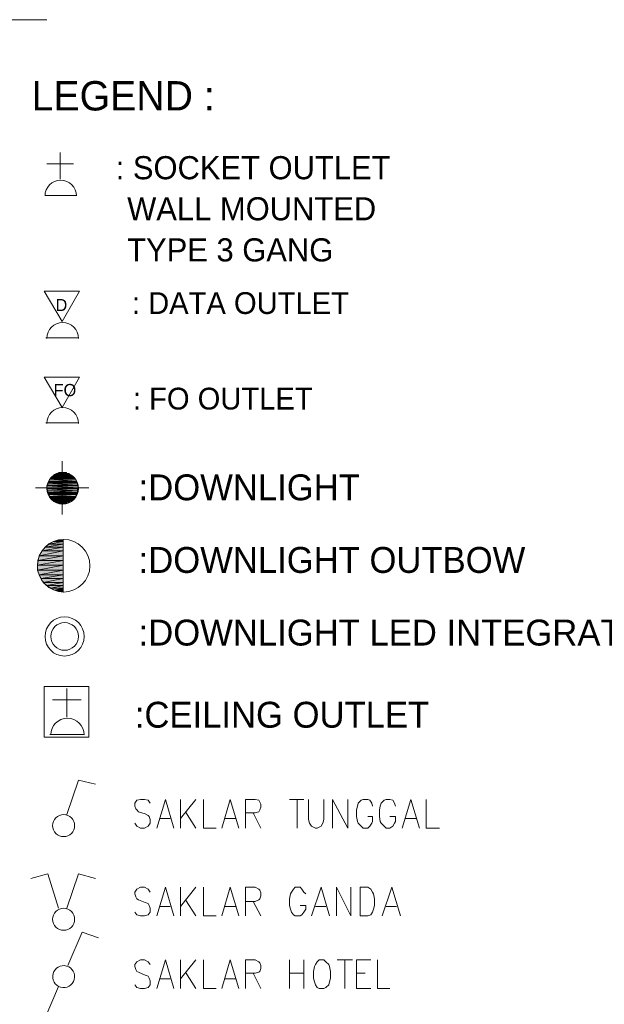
# Model space of a CAD drawing. Header units: millimetres. Extents: x 17 to 403, y 12 to 285.
# Tile 67 of 145: x 178 to 204, y 194 to 238. Entities that reach past the tile are written whole.
import ezdxf

# ---------------------------------------------------------------- set-up
doc = ezdxf.new("R2010")
doc.units = ezdxf.units.MM
for name, color, linetype in [('FILL_000000', 7, 'Continuous'), ('LINE_000000', 7, 'Continuous'), ('TEXT', 7, 'Continuous')]:
    doc.layers.add(name, color=color, linetype=linetype)
doc.layers.add('FILL_FFFFFF', color=7, linetype='Continuous', true_color=0xffffff)
doc.layers.add('LINE_FFFFFF', color=7, linetype='Continuous', true_color=0xffffff)

msp = doc.modelspace()

# ---------------------------------------------------------------- hatches: boundary and pattern name
at = {"layer": 'FILL_000000'}
h = msp.add_hatch(color=7, dxfattribs=at)
h.dxf.hatch_style = 1
h.paths.add_polyline_path([(180.382, 214.672), (180.171, 214.63), (180.382, 214.63), (180.382, 214.672)])
h = msp.add_hatch(color=7, dxfattribs=at)
h.dxf.hatch_style = 1
h.paths.add_polyline_path([(179.578, 214.334), (180.382, 214.334), (179.451, 214.164), (179.578, 214.334)])
h = msp.add_hatch(color=7, dxfattribs=at)
h.dxf.hatch_style = 1
h.paths.add_polyline_path([(180.382, 214.334), (179.451, 214.164), (180.382, 214.164), (180.382, 214.334)])
h = msp.add_hatch(color=7, dxfattribs=at)
h.dxf.hatch_style = 1
h.paths.add_polyline_path([(179.747, 214.461), (180.382, 214.461), (179.578, 214.334), (179.747, 214.461)])
h = msp.add_hatch(color=7, dxfattribs=at)
h.dxf.hatch_style = 1
h.paths.add_polyline_path([(180.382, 214.461), (179.578, 214.334), (180.382, 214.334), (180.382, 214.461)])
h = msp.add_hatch(color=7, dxfattribs=at)
h.dxf.hatch_style = 1
h.paths.add_polyline_path([(179.959, 214.588), (180.382, 214.588), (179.747, 214.461), (179.959, 214.588)])
h = msp.add_hatch(color=7, dxfattribs=at)
h.dxf.hatch_style = 1
h.paths.add_polyline_path([(180.382, 214.588), (179.747, 214.461), (180.382, 214.461), (180.382, 214.588)])
h = msp.add_hatch(color=7, dxfattribs=at)
h.dxf.hatch_style = 1
h.paths.add_polyline_path([(180.171, 214.63), (180.382, 214.63), (179.959, 214.588), (180.171, 214.63)])
h = msp.add_hatch(color=7, dxfattribs=at)
h.dxf.hatch_style = 1
h.paths.add_polyline_path([(180.382, 214.63), (179.959, 214.588), (180.382, 214.588), (180.382, 214.63)])
h = msp.add_hatch(color=7, dxfattribs=at)
h.dxf.hatch_style = 1
h.paths.add_polyline_path([(179.324, 213.953), (180.382, 213.953), (179.282, 213.741), (179.324, 213.953)])
h = msp.add_hatch(color=7, dxfattribs=at)
h.dxf.hatch_style = 1
h.paths.add_polyline_path([(180.382, 213.953), (179.282, 213.741), (180.382, 213.741), (180.382, 213.953)])
h = msp.add_hatch(color=7, dxfattribs=at)
h.dxf.hatch_style = 1
h.paths.add_polyline_path([(179.451, 214.164), (180.382, 214.164), (179.324, 213.953), (179.451, 214.164)])
h = msp.add_hatch(color=7, dxfattribs=at)
h.dxf.hatch_style = 1
h.paths.add_polyline_path([(180.382, 214.164), (179.324, 213.953), (180.382, 213.953), (180.382, 214.164)])
h = msp.add_hatch(color=7, dxfattribs=at)
h.dxf.hatch_style = 1
h.paths.add_polyline_path([(179.282, 213.741), (180.382, 213.741), (179.239, 213.529), (179.282, 213.741)])
h = msp.add_hatch(color=7, dxfattribs=at)
h.dxf.hatch_style = 1
h.paths.add_polyline_path([(180.382, 213.741), (179.239, 213.529), (180.382, 213.529), (180.382, 213.741)])
h = msp.add_hatch(color=7, dxfattribs=at)
h.dxf.hatch_style = 1
h.paths.add_polyline_path([(179.239, 213.529), (180.382, 213.529), (179.239, 213.318), (179.239, 213.529)])
h = msp.add_hatch(color=7, dxfattribs=at)
h.dxf.hatch_style = 1
h.paths.add_polyline_path([(180.382, 213.529), (179.239, 213.318), (180.382, 213.318), (180.382, 213.529)])
h = msp.add_hatch(color=7, dxfattribs=at)
h.dxf.hatch_style = 1
h.paths.add_polyline_path([(179.239, 213.318), (180.382, 213.318), (179.324, 213.106), (179.239, 213.318)])
h = msp.add_hatch(color=7, dxfattribs=at)
h.dxf.hatch_style = 1
h.paths.add_polyline_path([(180.382, 213.318), (179.324, 213.106), (180.382, 213.106), (180.382, 213.318)])
h = msp.add_hatch(color=7, dxfattribs=at)
h.dxf.hatch_style = 1
h.paths.add_polyline_path([(179.324, 213.106), (180.382, 213.106), (179.409, 212.937), (179.324, 213.106)])
h = msp.add_hatch(color=7, dxfattribs=at)
h.dxf.hatch_style = 1
h.paths.add_polyline_path([(180.382, 213.106), (179.409, 212.937), (180.382, 212.937), (180.382, 213.106)])
h = msp.add_hatch(color=7, dxfattribs=at)
h.dxf.hatch_style = 1
h.paths.add_polyline_path([(179.409, 212.937), (180.382, 212.937), (179.493, 212.767), (179.409, 212.937)])
h = msp.add_hatch(color=7, dxfattribs=at)
h.dxf.hatch_style = 1
h.paths.add_polyline_path([(180.382, 212.937), (179.493, 212.767), (180.382, 212.767), (180.382, 212.937)])
h = msp.add_hatch(color=7, dxfattribs=at)
h.dxf.hatch_style = 1
h.paths.add_polyline_path([(179.493, 212.767), (180.382, 212.767), (179.663, 212.64), (179.493, 212.767)])
h = msp.add_hatch(color=7, dxfattribs=at)
h.dxf.hatch_style = 1
h.paths.add_polyline_path([(180.382, 212.767), (179.663, 212.64), (180.382, 212.64), (180.382, 212.767)])
h = msp.add_hatch(color=7, dxfattribs=at)
h.dxf.hatch_style = 1
h.paths.add_polyline_path([(179.663, 212.64), (180.382, 212.64), (179.832, 212.513), (179.663, 212.64)])
h = msp.add_hatch(color=7, dxfattribs=at)
h.dxf.hatch_style = 1
h.paths.add_polyline_path([(180.382, 212.64), (179.832, 212.513), (180.382, 212.513), (180.382, 212.64)])
h = msp.add_hatch(color=7, dxfattribs=at)
h.dxf.hatch_style = 1
h.paths.add_polyline_path([(179.832, 212.513), (180.382, 212.513), (180.001, 212.429), (179.832, 212.513)])
h = msp.add_hatch(color=7, dxfattribs=at)
h.dxf.hatch_style = 1
h.paths.add_polyline_path([(180.382, 212.513), (180.001, 212.429), (180.382, 212.429), (180.382, 212.513)])
h = msp.add_hatch(color=7, dxfattribs=at)
h.dxf.hatch_style = 1
h.paths.add_polyline_path([(180.382, 212.429), (180.001, 212.429), (180.213, 212.386), (180.382, 212.429)])
h = msp.add_hatch(color=7, dxfattribs=at)
h.dxf.hatch_style = 1
h.paths.add_polyline_path([(180.382, 212.429), (180.382, 212.386), (180.213, 212.386), (180.382, 212.429)])
h = msp.add_hatch(color=7, dxfattribs=at)
h.dxf.hatch_style = 1
h.paths.add_polyline_path([(180.382, 212.386), (180.213, 212.386), (180.382, 212.344), (180.382, 212.386)])
at = {"layer": 'FILL_FFFFFF'}
h = msp.add_hatch(color=7, dxfattribs=at)
h.dxf.hatch_style = 1
h.paths.add_polyline_path([(179.79, 217.339), (180.975, 217.255), (179.747, 217.255), (179.79, 217.339)])
h = msp.add_hatch(color=7, dxfattribs=at)
h.dxf.hatch_style = 1
h.paths.add_polyline_path([(180.975, 217.255), (179.747, 217.255), (180.975, 217.212), (180.975, 217.255)])
h = msp.add_hatch(color=7, dxfattribs=at)
h.dxf.hatch_style = 1
h.paths.add_polyline_path([(179.747, 217.255), (180.975, 217.212), (179.747, 217.212), (179.747, 217.255)])
h = msp.add_hatch(color=7, dxfattribs=at)
h.dxf.hatch_style = 1
h.paths.add_polyline_path([(179.832, 217.382), (180.933, 217.339), (179.79, 217.339), (179.832, 217.382)])
h = msp.add_hatch(color=7, dxfattribs=at)
h.dxf.hatch_style = 1
h.paths.add_polyline_path([(180.933, 217.339), (179.79, 217.339), (180.975, 217.255), (180.933, 217.339)])
h = msp.add_hatch(color=7, dxfattribs=at)
h.dxf.hatch_style = 1
h.paths.add_polyline_path([(179.874, 217.424), (180.89, 217.382), (179.832, 217.382), (179.874, 217.424)])
h = msp.add_hatch(color=7, dxfattribs=at)
h.dxf.hatch_style = 1
h.paths.add_polyline_path([(180.89, 217.382), (179.832, 217.382), (180.933, 217.339), (180.89, 217.382)])
h = msp.add_hatch(color=7, dxfattribs=at)
h.dxf.hatch_style = 1
h.paths.add_polyline_path([(179.917, 217.466), (180.848, 217.424), (179.874, 217.424), (179.917, 217.466)])
h = msp.add_hatch(color=7, dxfattribs=at)
h.dxf.hatch_style = 1
h.paths.add_polyline_path([(180.848, 217.424), (179.874, 217.424), (180.89, 217.382), (180.848, 217.424)])
h = msp.add_hatch(color=7, dxfattribs=at)
h.dxf.hatch_style = 1
h.paths.add_polyline_path([(179.959, 217.509), (180.806, 217.466), (179.917, 217.466), (179.959, 217.509)])
h = msp.add_hatch(color=7, dxfattribs=at)
h.dxf.hatch_style = 1
h.paths.add_polyline_path([(180.806, 217.466), (179.917, 217.466), (180.848, 217.424), (180.806, 217.466)])
h = msp.add_hatch(color=7, dxfattribs=at)
h.dxf.hatch_style = 1
h.paths.add_polyline_path([(180.001, 217.551), (180.763, 217.509), (179.959, 217.509), (180.001, 217.551)])
h = msp.add_hatch(color=7, dxfattribs=at)
h.dxf.hatch_style = 1
h.paths.add_polyline_path([(180.763, 217.509), (179.959, 217.509), (180.806, 217.466), (180.763, 217.509)])
h = msp.add_hatch(color=7, dxfattribs=at)
h.dxf.hatch_style = 1
h.paths.add_polyline_path([(180.086, 217.593), (180.679, 217.551), (180.001, 217.551), (180.086, 217.593)])
h = msp.add_hatch(color=7, dxfattribs=at)
h.dxf.hatch_style = 1
h.paths.add_polyline_path([(180.679, 217.551), (180.001, 217.551), (180.763, 217.509), (180.679, 217.551)])
h = msp.add_hatch(color=7, dxfattribs=at)
h.dxf.hatch_style = 1
h.paths.add_polyline_path([(180.128, 217.593), (180.636, 217.593), (180.086, 217.593), (180.128, 217.593)])
h = msp.add_hatch(color=7, dxfattribs=at)
h.dxf.hatch_style = 1
h.paths.add_polyline_path([(180.636, 217.593), (180.086, 217.593), (180.679, 217.551), (180.636, 217.593)])
h = msp.add_hatch(color=7, dxfattribs=at)
h.dxf.hatch_style = 1
h.paths.add_polyline_path([(180.213, 217.636), (180.552, 217.593), (180.128, 217.593), (180.213, 217.636)])
h = msp.add_hatch(color=7, dxfattribs=at)
h.dxf.hatch_style = 1
h.paths.add_polyline_path([(180.552, 217.593), (180.128, 217.593), (180.636, 217.593), (180.552, 217.593)])
h = msp.add_hatch(color=7, dxfattribs=at)
h.dxf.hatch_style = 1
h.paths.add_polyline_path([(180.255, 217.636), (180.509, 217.636), (180.213, 217.636), (180.255, 217.636)])
h = msp.add_hatch(color=7, dxfattribs=at)
h.dxf.hatch_style = 1
h.paths.add_polyline_path([(180.509, 217.636), (180.213, 217.636), (180.552, 217.593), (180.509, 217.636)])
h = msp.add_hatch(color=7, dxfattribs=at)
h.dxf.hatch_style = 1
h.paths.add_polyline_path([(180.382, 217.636), (180.425, 217.636), (180.255, 217.636), (180.382, 217.636)])
h = msp.add_hatch(color=7, dxfattribs=at)
h.dxf.hatch_style = 1
h.paths.add_polyline_path([(180.425, 217.636), (180.255, 217.636), (180.509, 217.636), (180.425, 217.636)])
h = msp.add_hatch(color=7, dxfattribs=at)
h.dxf.hatch_style = 1
h.paths.add_polyline_path([(179.705, 217.085), (181.017, 217.043), (179.663, 217.043), (179.705, 217.085)])
h = msp.add_hatch(color=7, dxfattribs=at)
h.dxf.hatch_style = 1
h.paths.add_polyline_path([(181.017, 217.043), (179.663, 217.043), (181.06, 216.958), (181.017, 217.043)])
h = msp.add_hatch(color=7, dxfattribs=at)
h.dxf.hatch_style = 1
h.paths.add_polyline_path([(179.663, 217.043), (181.06, 216.958), (179.663, 216.958), (179.663, 217.043)])
h = msp.add_hatch(color=7, dxfattribs=at)
h.dxf.hatch_style = 1
h.paths.add_polyline_path([(181.06, 216.958), (179.663, 216.958), (181.017, 216.916), (181.06, 216.958)])
h = msp.add_hatch(color=7, dxfattribs=at)
h.dxf.hatch_style = 1
h.paths.add_polyline_path([(179.663, 216.958), (181.017, 216.916), (179.663, 216.916), (179.663, 216.958)])
h = msp.add_hatch(color=7, dxfattribs=at)
h.dxf.hatch_style = 1
h.paths.add_polyline_path([(181.017, 216.916), (179.663, 216.916), (181.017, 216.831), (181.017, 216.916)])
h = msp.add_hatch(color=7, dxfattribs=at)
h.dxf.hatch_style = 1
h.paths.add_polyline_path([(179.663, 216.916), (181.017, 216.831), (179.705, 216.831), (179.663, 216.916)])
h = msp.add_hatch(color=7, dxfattribs=at)
h.dxf.hatch_style = 1
h.paths.add_polyline_path([(179.747, 217.212), (181.017, 217.17), (179.705, 217.17), (179.747, 217.212)])
h = msp.add_hatch(color=7, dxfattribs=at)
h.dxf.hatch_style = 1
h.paths.add_polyline_path([(181.017, 217.17), (179.705, 217.17), (181.017, 217.085), (181.017, 217.17)])
h = msp.add_hatch(color=7, dxfattribs=at)
h.dxf.hatch_style = 1
h.paths.add_polyline_path([(179.705, 217.17), (181.017, 217.085), (179.705, 217.085), (179.705, 217.17)])
h = msp.add_hatch(color=7, dxfattribs=at)
h.dxf.hatch_style = 1
h.paths.add_polyline_path([(181.017, 217.085), (179.705, 217.085), (181.017, 217.043), (181.017, 217.085)])
h = msp.add_hatch(color=7, dxfattribs=at)
h.dxf.hatch_style = 1
h.paths.add_polyline_path([(181.017, 216.831), (179.705, 216.831), (181.017, 216.747), (181.017, 216.831)])
h = msp.add_hatch(color=7, dxfattribs=at)
h.dxf.hatch_style = 1
h.paths.add_polyline_path([(179.705, 216.831), (181.017, 216.747), (179.705, 216.747), (179.705, 216.831)])
h = msp.add_hatch(color=7, dxfattribs=at)
h.dxf.hatch_style = 1
h.paths.add_polyline_path([(180.975, 217.212), (179.747, 217.212), (181.017, 217.17), (180.975, 217.212)])
h = msp.add_hatch(color=7, dxfattribs=at)
h.dxf.hatch_style = 1
h.paths.add_polyline_path([(181.017, 216.747), (179.705, 216.747), (180.975, 216.704), (181.017, 216.747)])
h = msp.add_hatch(color=7, dxfattribs=at)
h.dxf.hatch_style = 1
h.paths.add_polyline_path([(179.705, 216.747), (180.975, 216.704), (179.747, 216.704), (179.705, 216.747)])
h = msp.add_hatch(color=7, dxfattribs=at)
h.dxf.hatch_style = 1
h.paths.add_polyline_path([(180.975, 216.704), (179.747, 216.704), (180.975, 216.662), (180.975, 216.704)])
h = msp.add_hatch(color=7, dxfattribs=at)
h.dxf.hatch_style = 1
h.paths.add_polyline_path([(179.747, 216.704), (180.975, 216.662), (179.747, 216.662), (179.747, 216.704)])
h = msp.add_hatch(color=7, dxfattribs=at)
h.dxf.hatch_style = 1
h.paths.add_polyline_path([(180.975, 216.662), (179.747, 216.662), (180.933, 216.577), (180.975, 216.662)])
h = msp.add_hatch(color=7, dxfattribs=at)
h.dxf.hatch_style = 1
h.paths.add_polyline_path([(179.747, 216.662), (180.933, 216.577), (179.79, 216.577), (179.747, 216.662)])
h = msp.add_hatch(color=7, dxfattribs=at)
h.dxf.hatch_style = 1
h.paths.add_polyline_path([(180.933, 216.577), (179.79, 216.577), (180.89, 216.535), (180.933, 216.577)])
h = msp.add_hatch(color=7, dxfattribs=at)
h.dxf.hatch_style = 1
h.paths.add_polyline_path([(179.79, 216.577), (180.89, 216.535), (179.832, 216.535), (179.79, 216.577)])
h = msp.add_hatch(color=7, dxfattribs=at)
h.dxf.hatch_style = 1
h.paths.add_polyline_path([(180.89, 216.535), (179.832, 216.535), (180.848, 216.493), (180.89, 216.535)])
h = msp.add_hatch(color=7, dxfattribs=at)
h.dxf.hatch_style = 1
h.paths.add_polyline_path([(179.832, 216.535), (180.848, 216.493), (179.874, 216.493), (179.832, 216.535)])
h = msp.add_hatch(color=7, dxfattribs=at)
h.dxf.hatch_style = 1
h.paths.add_polyline_path([(180.848, 216.493), (179.874, 216.493), (180.806, 216.45), (180.848, 216.493)])
h = msp.add_hatch(color=7, dxfattribs=at)
h.dxf.hatch_style = 1
h.paths.add_polyline_path([(179.874, 216.493), (180.806, 216.45), (179.917, 216.45), (179.874, 216.493)])
h = msp.add_hatch(color=7, dxfattribs=at)
h.dxf.hatch_style = 1
h.paths.add_polyline_path([(180.806, 216.45), (179.917, 216.45), (180.763, 216.408), (180.806, 216.45)])
h = msp.add_hatch(color=7, dxfattribs=at)
h.dxf.hatch_style = 1
h.paths.add_polyline_path([(179.917, 216.45), (180.763, 216.408), (179.959, 216.408), (179.917, 216.45)])
h = msp.add_hatch(color=7, dxfattribs=at)
h.dxf.hatch_style = 1
h.paths.add_polyline_path([(180.763, 216.408), (179.959, 216.408), (180.679, 216.366), (180.763, 216.408)])
h = msp.add_hatch(color=7, dxfattribs=at)
h.dxf.hatch_style = 1
h.paths.add_polyline_path([(179.959, 216.408), (180.679, 216.366), (180.001, 216.366), (179.959, 216.408)])
h = msp.add_hatch(color=7, dxfattribs=at)
h.dxf.hatch_style = 1
h.paths.add_polyline_path([(180.679, 216.366), (180.001, 216.366), (180.636, 216.323), (180.679, 216.366)])
h = msp.add_hatch(color=7, dxfattribs=at)
h.dxf.hatch_style = 1
h.paths.add_polyline_path([(180.001, 216.366), (180.636, 216.323), (180.086, 216.323), (180.001, 216.366)])
h = msp.add_hatch(color=7, dxfattribs=at)
h.dxf.hatch_style = 1
h.paths.add_polyline_path([(180.636, 216.323), (180.086, 216.323), (180.552, 216.323), (180.636, 216.323)])
h = msp.add_hatch(color=7, dxfattribs=at)
h.dxf.hatch_style = 1
h.paths.add_polyline_path([(180.086, 216.323), (180.552, 216.323), (180.128, 216.323), (180.086, 216.323)])
h = msp.add_hatch(color=7, dxfattribs=at)
h.dxf.hatch_style = 1
h.paths.add_polyline_path([(180.552, 216.323), (180.128, 216.323), (180.509, 216.281), (180.552, 216.323)])
h = msp.add_hatch(color=7, dxfattribs=at)
h.dxf.hatch_style = 1
h.paths.add_polyline_path([(180.128, 216.323), (180.509, 216.281), (180.213, 216.281), (180.128, 216.323)])
h = msp.add_hatch(color=7, dxfattribs=at)
h.dxf.hatch_style = 1
h.paths.add_polyline_path([(180.213, 216.281), (180.255, 216.281), (180.425, 216.281), (180.213, 216.281)])
h = msp.add_hatch(color=7, dxfattribs=at)
h.dxf.hatch_style = 1
h.paths.add_polyline_path([(180.213, 216.281), (180.509, 216.281), (180.425, 216.281), (180.213, 216.281)])
h = msp.add_hatch(color=7, dxfattribs=at)
h.dxf.hatch_style = 1
h.paths.add_polyline_path([(180.255, 216.281), (180.425, 216.281), (180.382, 216.281), (180.255, 216.281)])

# ---------------------------------------------------------------- linework, layer by layer
at = {"layer": 'LINE_000000', "lineweight": 0}
for p, q in [((179.663, 237.702), (170.73, 237.702)), ((180.255, 230.632), (180.255, 231.817)), ((180.848, 231.309), (179.663, 231.309)), ((180.975, 229.912), (179.578, 229.912)), ((179.578, 229.912), (180.975, 229.912)), ((179.62, 223.605), (181.06, 223.605)), ((179.62, 219.837), (181.06, 219.837)), ((180.34, 218.144), (180.34, 215.773)), ((179.155, 216.958), (181.525, 216.958)), ((179.197, 216.958), (181.525, 216.958)), ((180.382, 214.672), (180.382, 212.344)), ((180.552, 206.798), (180.552, 208.068)), ((181.187, 207.56), (179.917, 207.56)), ((181.314, 206.036), (179.79, 206.036)), ((185.589, 201.888), (185.589, 203.158)), ((186.267, 203.158), (185.589, 202.311)), ((190.415, 203.158), (191.05, 203.158)), ((190.754, 203.158), (190.754, 201.888)), ((185.801, 202.607), (186.267, 201.888)), ((188.807, 202.565), (189.145, 201.888)), ((184.658, 202.311), (185.124, 202.311)), ((187.537, 202.311), (188.045, 202.311)), ((195.538, 202.311), (196.046, 202.311)), ((185.589, 197.993), (185.589, 199.263)), ((186.267, 199.263), (185.589, 198.416)), ((185.801, 198.713), (186.267, 197.993)), ((188.807, 198.628), (189.145, 197.993)), ((184.658, 198.416), (185.124, 198.416)), ((187.537, 198.416), (188.045, 198.416)), ((191.558, 198.416), (192.024, 198.416)), ((194.691, 198.416), (195.157, 198.416)), ((185.589, 194.776), (185.589, 196.046)), ((186.267, 196.046), (185.589, 195.199)), ((190.415, 194.776), (190.415, 196.046)), ((191.05, 196.046), (191.05, 194.776)), ((192.532, 196.046), (193.209, 196.046)), ((192.871, 196.046), (192.871, 194.776)), ((185.801, 195.495), (186.267, 194.776)), ((188.807, 195.453), (189.145, 194.776)), ((190.415, 195.453), (191.05, 195.453)), ((193.379, 195.453), (193.76, 195.453)), ((184.658, 195.199), (185.124, 195.199)), ((187.537, 195.199), (188.045, 195.199)), ((193.379, 194.776), (194.014, 194.776))]:
    msp.add_line(p, q, dxfattribs=at)
for points in [[(180.975, 229.891), (180.961, 230.032), (180.92, 230.163), (180.856, 230.282), (180.77, 230.385), (180.667, 230.47), (180.548, 230.535), (180.417, 230.575), (180.277, 230.59), (180.136, 230.575), (180.005, 230.535), (179.886, 230.47), (179.783, 230.385), (179.697, 230.282), (179.633, 230.163), (179.592, 230.032), (179.578, 229.891)], [(181.06, 223.583), (181.045, 223.724), (181.005, 223.855), (180.94, 223.974), (180.855, 224.077), (180.752, 224.163), (180.633, 224.227), (180.502, 224.268), (180.361, 224.282), (180.22, 224.268), (180.089, 224.227), (179.971, 224.163), (179.867, 224.077), (179.782, 223.974), (179.718, 223.855), (179.677, 223.724), (179.663, 223.583)], [(181.06, 219.816), (181.045, 219.957), (181.005, 220.088), (180.94, 220.206), (180.855, 220.31), (180.752, 220.395), (180.633, 220.459), (180.502, 220.5), (180.361, 220.514), (180.22, 220.5), (180.089, 220.459), (179.971, 220.395), (179.867, 220.31), (179.782, 220.206), (179.718, 220.088), (179.677, 219.957), (179.663, 219.816)], [(181.314, 206.015), (181.299, 206.164), (181.255, 206.304), (181.187, 206.429), (181.097, 206.539), (180.987, 206.629), (180.861, 206.698), (180.722, 206.741), (180.573, 206.756), (180.424, 206.741), (180.284, 206.698), (180.159, 206.629), (180.049, 206.539), (179.959, 206.429), (179.89, 206.304), (179.847, 206.164), (179.832, 206.015)], [(180.552, 202.48), (181.06, 204.004), (181.822, 203.835)], [(184.235, 202.988), (184.15, 203.115), (183.981, 203.158), (183.811, 203.158), (183.642, 203.115), (183.557, 202.988), (183.557, 202.861), (183.6, 202.734), (183.642, 202.692), (183.727, 202.607), (184.023, 202.523), (184.15, 202.438), (184.192, 202.396), (184.235, 202.269), (184.235, 202.099), (184.15, 201.972), (183.981, 201.888), (183.811, 201.888), (183.642, 201.972), (183.557, 202.099)], [(184.531, 201.888), (184.912, 203.158), (185.293, 201.888)], [(186.605, 203.158), (186.605, 201.888), (187.156, 201.888)], [(187.41, 201.888), (187.791, 203.158), (188.172, 201.888)], [(188.468, 201.888), (188.468, 203.158), (188.891, 203.158), (189.061, 203.115), (189.103, 203.031), (189.145, 202.946), (189.145, 202.819), (189.103, 202.692), (189.061, 202.607), (188.891, 202.565), (188.468, 202.565)], [(191.262, 203.158), (191.262, 202.269), (191.304, 202.099), (191.389, 201.972), (191.558, 201.888), (191.643, 201.888), (191.812, 201.972), (191.897, 202.099), (191.939, 202.269), (191.939, 203.158)], [(192.32, 201.888), (192.32, 203.158), (192.998, 201.888), (192.998, 203.158)], [(194.098, 202.861), (194.056, 202.988), (193.971, 203.115), (193.887, 203.158), (193.675, 203.158), (193.59, 203.115), (193.463, 202.988), (193.421, 202.861), (193.379, 202.692), (193.379, 202.396), (193.421, 202.184), (193.463, 202.099), (193.59, 201.972), (193.675, 201.888), (193.887, 201.888), (193.971, 201.972), (194.056, 202.099), (194.098, 202.184), (194.098, 202.396), (193.887, 202.396)], [(195.114, 202.861), (195.072, 202.988), (194.987, 203.115), (194.86, 203.158), (194.691, 203.158), (194.606, 203.115), (194.479, 202.988), (194.437, 202.861), (194.395, 202.692), (194.395, 202.396), (194.437, 202.184), (194.479, 202.099), (194.606, 201.972), (194.691, 201.888), (194.86, 201.888), (194.987, 201.972), (195.072, 202.099), (195.114, 202.184), (195.114, 202.396), (194.86, 202.396)], [(195.411, 201.888), (195.792, 203.158), (196.173, 201.888)], [(196.469, 203.158), (196.469, 201.888), (197.062, 201.888)], [(180.171, 198.332), (179.705, 199.856), (178.943, 199.644)], [(180.552, 198.332), (181.06, 199.856), (181.822, 199.644)], [(184.235, 199.051), (184.15, 199.178), (183.981, 199.263), (183.811, 199.263), (183.642, 199.178), (183.557, 199.051), (183.557, 198.967), (183.6, 198.84), (183.642, 198.755), (183.727, 198.713), (184.023, 198.586), (184.15, 198.543), (184.192, 198.459), (184.235, 198.332), (184.235, 198.162), (184.15, 198.035), (183.981, 197.993), (183.811, 197.993), (183.642, 198.035), (183.557, 198.162)], [(184.531, 197.993), (184.912, 199.263), (185.293, 197.993)], [(186.605, 199.263), (186.605, 197.993), (187.156, 197.993)], [(187.41, 197.993), (187.791, 199.263), (188.172, 197.993)], [(188.468, 197.993), (188.468, 199.263), (188.891, 199.263), (189.061, 199.178), (189.103, 199.136), (189.145, 199.009), (189.145, 198.882), (189.103, 198.755), (189.061, 198.713), (188.891, 198.628), (188.468, 198.628)], [(191.135, 198.967), (191.05, 199.051), (190.966, 199.178), (190.881, 199.263), (190.669, 199.263), (190.585, 199.178), (190.5, 199.051), (190.458, 198.967), (190.415, 198.755), (190.415, 198.459), (190.458, 198.289), (190.5, 198.162), (190.585, 198.035), (190.669, 197.993), (190.881, 197.993), (190.966, 198.035), (191.05, 198.162), (191.135, 198.289), (191.135, 198.459), (190.881, 198.459)], [(191.389, 197.993), (191.812, 199.263), (192.193, 197.993)], [(192.49, 197.993), (192.49, 199.263), (193.125, 197.993), (193.125, 199.263)], [(194.522, 197.993), (194.945, 199.263), (195.326, 197.993)], [(180.594, 195.792), (181.229, 197.273), (181.949, 197.019)], [(184.235, 195.834), (184.15, 195.961), (183.981, 196.046), (183.811, 196.046), (183.642, 195.961), (183.557, 195.834), (183.557, 195.749), (183.6, 195.622), (183.642, 195.538), (183.727, 195.495), (184.023, 195.368), (184.15, 195.326), (184.192, 195.241), (184.235, 195.114), (184.235, 194.945), (184.15, 194.818), (183.981, 194.776), (183.811, 194.776), (183.642, 194.818), (183.557, 194.945)], [(184.531, 194.776), (184.912, 196.046), (185.293, 194.776)], [(186.605, 196.046), (186.605, 194.776), (187.156, 194.776)], [(187.41, 194.776), (187.791, 196.046), (188.172, 194.776)], [(188.468, 194.776), (188.468, 196.046), (188.891, 196.046), (189.061, 195.961), (189.103, 195.919), (189.145, 195.792), (189.145, 195.665), (189.103, 195.538), (189.061, 195.495), (188.891, 195.453), (188.468, 195.453)], [(193.379, 194.776), (193.379, 196.046), (194.014, 196.046)], [(194.31, 196.046), (194.31, 194.776), (194.86, 194.776)], [(180.171, 194.86), (179.536, 193.379), (178.774, 193.633)]]:
    msp.add_lwpolyline(points, dxfattribs=at)
for points in [[(179.536, 225.679), (181.102, 225.679), (180.34, 224.324), (179.536, 225.679)], [(179.536, 221.869), (181.102, 221.869), (180.34, 220.514), (179.536, 221.869)], [(181.06, 216.937), (181.045, 217.078), (181.005, 217.209), (180.94, 217.328), (180.855, 217.431), (180.752, 217.516), (180.633, 217.581), (180.502, 217.621), (180.361, 217.636), (180.22, 217.621), (180.089, 217.581), (179.971, 217.516), (179.867, 217.431), (179.782, 217.328), (179.718, 217.209), (179.677, 217.078), (179.663, 216.937), (179.677, 216.796), (179.718, 216.665), (179.782, 216.547), (179.867, 216.443), (179.971, 216.358), (180.089, 216.294), (180.22, 216.253), (180.361, 216.239), (180.502, 216.253), (180.633, 216.294), (180.752, 216.358), (180.855, 216.443), (180.94, 216.547), (181.005, 216.665), (181.045, 216.796), (181.06, 216.937)], [(179.239, 213.508), (179.263, 213.274), (179.331, 213.055), (179.438, 212.857), (179.58, 212.685), (179.753, 212.543), (179.95, 212.435), (180.169, 212.368), (180.404, 212.344), (180.638, 212.368), (180.857, 212.435), (181.054, 212.543), (181.227, 212.685), (181.369, 212.857), (181.476, 213.055), (181.544, 213.274), (181.568, 213.508), (181.544, 213.743), (181.476, 213.961), (181.369, 214.159), (181.227, 214.331), (181.054, 214.474), (180.857, 214.581), (180.638, 214.649), (180.404, 214.672), (180.169, 214.649), (179.95, 214.581), (179.753, 214.474), (179.58, 214.331), (179.438, 214.159), (179.331, 213.961), (179.263, 213.743), (179.239, 213.508)], [(180.382, 214.672), (180.171, 214.63), (180.382, 214.63), (180.382, 214.672)], [(179.578, 214.334), (180.382, 214.334), (179.451, 214.164), (179.578, 214.334)], [(180.382, 214.334), (179.451, 214.164), (180.382, 214.164), (180.382, 214.334)], [(179.747, 214.461), (180.382, 214.461), (179.578, 214.334), (179.747, 214.461)], [(180.382, 214.461), (179.578, 214.334), (180.382, 214.334), (180.382, 214.461)], [(179.959, 214.588), (180.382, 214.588), (179.747, 214.461), (179.959, 214.588)], [(180.382, 214.588), (179.747, 214.461), (180.382, 214.461), (180.382, 214.588)], [(180.171, 214.63), (180.382, 214.63), (179.959, 214.588), (180.171, 214.63)], [(180.382, 214.63), (179.959, 214.588), (180.382, 214.588), (180.382, 214.63)], [(179.324, 213.953), (180.382, 213.953), (179.282, 213.741), (179.324, 213.953)], [(180.382, 213.953), (179.282, 213.741), (180.382, 213.741), (180.382, 213.953)], [(179.451, 214.164), (180.382, 214.164), (179.324, 213.953), (179.451, 214.164)], [(180.382, 214.164), (179.324, 213.953), (180.382, 213.953), (180.382, 214.164)], [(179.282, 213.741), (180.382, 213.741), (179.239, 213.529), (179.282, 213.741)], [(180.382, 213.741), (179.239, 213.529), (180.382, 213.529), (180.382, 213.741)], [(179.239, 213.529), (180.382, 213.529), (179.239, 213.318), (179.239, 213.529)], [(180.382, 213.529), (179.239, 213.318), (180.382, 213.318), (180.382, 213.529)], [(179.239, 213.318), (180.382, 213.318), (179.324, 213.106), (179.239, 213.318)], [(180.382, 213.318), (179.324, 213.106), (180.382, 213.106), (180.382, 213.318)], [(179.324, 213.106), (180.382, 213.106), (179.409, 212.937), (179.324, 213.106)], [(180.382, 213.106), (179.409, 212.937), (180.382, 212.937), (180.382, 213.106)], [(179.409, 212.937), (180.382, 212.937), (179.493, 212.767), (179.409, 212.937)], [(180.382, 212.937), (179.493, 212.767), (180.382, 212.767), (180.382, 212.937)], [(179.493, 212.767), (180.382, 212.767), (179.663, 212.64), (179.493, 212.767)], [(180.382, 212.767), (179.663, 212.64), (180.382, 212.64), (180.382, 212.767)], [(179.663, 212.64), (180.382, 212.64), (179.832, 212.513), (179.663, 212.64)], [(180.382, 212.64), (179.832, 212.513), (180.382, 212.513), (180.382, 212.64)], [(179.832, 212.513), (180.382, 212.513), (180.001, 212.429), (179.832, 212.513)], [(180.382, 212.513), (180.001, 212.429), (180.382, 212.429), (180.382, 212.513)], [(180.382, 212.429), (180.001, 212.429), (180.213, 212.386), (180.382, 212.429)], [(180.382, 212.429), (180.382, 212.386), (180.213, 212.386), (180.382, 212.429)], [(180.382, 212.386), (180.213, 212.386), (180.382, 212.344), (180.382, 212.386)], [(181.314, 210.376), (181.296, 210.55), (181.245, 210.713), (181.165, 210.861), (181.059, 210.989), (180.931, 211.095), (180.784, 211.175), (180.621, 211.226), (180.446, 211.243), (180.271, 211.226), (180.108, 211.175), (179.961, 211.095), (179.832, 210.989), (179.726, 210.861), (179.646, 210.713), (179.596, 210.55), (179.578, 210.376), (179.596, 210.201), (179.646, 210.038), (179.726, 209.89), (179.832, 209.762), (179.961, 209.656), (180.108, 209.576), (180.271, 209.525), (180.446, 209.508), (180.621, 209.525), (180.784, 209.576), (180.931, 209.656), (181.059, 209.762), (181.165, 209.89), (181.245, 210.038), (181.296, 210.201), (181.314, 210.376)], [(181.06, 210.376), (181.047, 210.499), (181.011, 210.614), (180.955, 210.719), (180.88, 210.81), (180.789, 210.885), (180.685, 210.941), (180.57, 210.977), (180.446, 210.989), (180.322, 210.977), (180.207, 210.941), (180.103, 210.885), (180.012, 210.81), (179.937, 210.719), (179.88, 210.614), (179.844, 210.499), (179.832, 210.376), (179.844, 210.252), (179.88, 210.137), (179.937, 210.032), (180.012, 209.941), (180.103, 209.867), (180.207, 209.81), (180.322, 209.774), (180.446, 209.762), (180.57, 209.774), (180.685, 209.81), (180.789, 209.867), (180.88, 209.941), (180.955, 210.032), (181.011, 210.137), (181.047, 210.252), (181.06, 210.376)], [(179.536, 205.909), (179.536, 208.153), (181.525, 208.153), (181.525, 205.909), (179.536, 205.909)], [(180.89, 201.994), (180.88, 202.092), (180.852, 202.183), (180.807, 202.266), (180.748, 202.338), (180.676, 202.397), (180.593, 202.442), (180.502, 202.47), (180.404, 202.48), (180.305, 202.47), (180.214, 202.442), (180.131, 202.397), (180.059, 202.338), (180, 202.266), (179.955, 202.183), (179.927, 202.092), (179.917, 201.994), (179.927, 201.895), (179.955, 201.804), (180, 201.721), (180.059, 201.649), (180.131, 201.59), (180.214, 201.545), (180.305, 201.517), (180.404, 201.507), (180.502, 201.517), (180.593, 201.545), (180.676, 201.59), (180.748, 201.649), (180.807, 201.721), (180.852, 201.804), (180.88, 201.895), (180.89, 201.994)], [(193.548, 197.993), (193.548, 199.263), (193.887, 199.263), (194.014, 199.178), (194.098, 199.051), (194.141, 198.967), (194.183, 198.755), (194.183, 198.459), (194.141, 198.289), (194.098, 198.162), (194.014, 198.035), (193.887, 197.993), (193.548, 197.993)], [(179.917, 197.845), (179.927, 197.747), (179.955, 197.655), (180, 197.573), (180.059, 197.501), (180.131, 197.441), (180.214, 197.396), (180.305, 197.368), (180.404, 197.358), (180.502, 197.368), (180.593, 197.396), (180.676, 197.441), (180.748, 197.501), (180.807, 197.573), (180.852, 197.655), (180.88, 197.747), (180.89, 197.845), (180.88, 197.943), (180.852, 198.034), (180.807, 198.117), (180.748, 198.189), (180.676, 198.249), (180.593, 198.293), (180.502, 198.322), (180.404, 198.332), (180.305, 198.322), (180.214, 198.293), (180.131, 198.249), (180.059, 198.189), (180, 198.117), (179.955, 198.034), (179.927, 197.943), (179.917, 197.845)], [(180.89, 197.845), (180.88, 197.943), (180.852, 198.034), (180.807, 198.117), (180.748, 198.189), (180.676, 198.249), (180.593, 198.293), (180.502, 198.322), (180.404, 198.332), (180.305, 198.322), (180.214, 198.293), (180.131, 198.249), (180.059, 198.189), (180, 198.117), (179.955, 198.034), (179.927, 197.943), (179.917, 197.845), (179.927, 197.747), (179.955, 197.655), (180, 197.573), (180.059, 197.501), (180.131, 197.441), (180.214, 197.396), (180.305, 197.368), (180.404, 197.358), (180.502, 197.368), (180.593, 197.396), (180.676, 197.441), (180.748, 197.501), (180.807, 197.573), (180.852, 197.655), (180.88, 197.747), (180.89, 197.845)], [(191.728, 196.046), (191.643, 195.961), (191.558, 195.834), (191.516, 195.749), (191.474, 195.538), (191.474, 195.241), (191.516, 195.072), (191.558, 194.945), (191.643, 194.818), (191.728, 194.776), (191.939, 194.776), (192.024, 194.818), (192.151, 194.945), (192.193, 195.072), (192.236, 195.241), (192.236, 195.538), (192.193, 195.749), (192.151, 195.834), (192.024, 195.961), (191.939, 196.046), (191.728, 196.046)], [(179.918, 195.342), (179.92, 195.243), (179.942, 195.15), (179.98, 195.064), (180.034, 194.988), (180.101, 194.923), (180.18, 194.872), (180.269, 194.837), (180.366, 194.819), (180.465, 194.822), (180.558, 194.843), (180.644, 194.882), (180.72, 194.935), (180.785, 195.003), (180.836, 195.082), (180.872, 195.171), (180.889, 195.268), (180.887, 195.366), (180.865, 195.459), (180.827, 195.545), (180.773, 195.622), (180.706, 195.687), (180.627, 195.738), (180.538, 195.773), (180.441, 195.79), (180.342, 195.788), (180.249, 195.767), (180.163, 195.728), (180.087, 195.674), (180.022, 195.607), (179.971, 195.528), (179.935, 195.439), (179.918, 195.342)], [(180.889, 195.268), (180.887, 195.366), (180.865, 195.459), (180.827, 195.545), (180.773, 195.622), (180.706, 195.687), (180.627, 195.738), (180.538, 195.773), (180.441, 195.79), (180.342, 195.788), (180.249, 195.767), (180.163, 195.728), (180.087, 195.674), (180.022, 195.607), (179.971, 195.528), (179.935, 195.439), (179.918, 195.342), (179.92, 195.243), (179.942, 195.15), (179.98, 195.064), (180.034, 194.988), (180.101, 194.923), (180.18, 194.872), (180.269, 194.837), (180.366, 194.819), (180.465, 194.822), (180.558, 194.843), (180.644, 194.882), (180.72, 194.935), (180.785, 195.003), (180.836, 195.082), (180.872, 195.171), (180.889, 195.268)]]:
    msp.add_lwpolyline(points, close=True, dxfattribs=at)
at = {"layer": 'LINE_FFFFFF', "lineweight": 0}
for points in [[(179.79, 217.339), (180.975, 217.255), (179.747, 217.255), (179.79, 217.339)], [(180.975, 217.255), (179.747, 217.255), (180.975, 217.212), (180.975, 217.255)], [(179.747, 217.255), (180.975, 217.212), (179.747, 217.212), (179.747, 217.255)], [(179.832, 217.382), (180.933, 217.339), (179.79, 217.339), (179.832, 217.382)], [(180.933, 217.339), (179.79, 217.339), (180.975, 217.255), (180.933, 217.339)], [(179.874, 217.424), (180.89, 217.382), (179.832, 217.382), (179.874, 217.424)], [(180.89, 217.382), (179.832, 217.382), (180.933, 217.339), (180.89, 217.382)], [(179.917, 217.466), (180.848, 217.424), (179.874, 217.424), (179.917, 217.466)], [(180.848, 217.424), (179.874, 217.424), (180.89, 217.382), (180.848, 217.424)], [(179.959, 217.509), (180.806, 217.466), (179.917, 217.466), (179.959, 217.509)], [(180.806, 217.466), (179.917, 217.466), (180.848, 217.424), (180.806, 217.466)], [(180.001, 217.551), (180.763, 217.509), (179.959, 217.509), (180.001, 217.551)], [(180.763, 217.509), (179.959, 217.509), (180.806, 217.466), (180.763, 217.509)], [(180.086, 217.593), (180.679, 217.551), (180.001, 217.551), (180.086, 217.593)], [(180.679, 217.551), (180.001, 217.551), (180.763, 217.509), (180.679, 217.551)], [(180.128, 217.593), (180.636, 217.593), (180.086, 217.593), (180.128, 217.593)], [(180.636, 217.593), (180.086, 217.593), (180.679, 217.551), (180.636, 217.593)], [(180.213, 217.636), (180.552, 217.593), (180.128, 217.593), (180.213, 217.636)], [(180.552, 217.593), (180.128, 217.593), (180.636, 217.593), (180.552, 217.593)], [(180.255, 217.636), (180.509, 217.636), (180.213, 217.636), (180.255, 217.636)], [(180.509, 217.636), (180.213, 217.636), (180.552, 217.593), (180.509, 217.636)], [(180.382, 217.636), (180.425, 217.636), (180.255, 217.636), (180.382, 217.636)], [(180.425, 217.636), (180.255, 217.636), (180.509, 217.636), (180.425, 217.636)], [(179.705, 217.085), (181.017, 217.043), (179.663, 217.043), (179.705, 217.085)], [(181.017, 217.043), (179.663, 217.043), (181.06, 216.958), (181.017, 217.043)], [(179.663, 217.043), (181.06, 216.958), (179.663, 216.958), (179.663, 217.043)], [(181.06, 216.958), (179.663, 216.958), (181.017, 216.916), (181.06, 216.958)], [(179.663, 216.958), (181.017, 216.916), (179.663, 216.916), (179.663, 216.958)], [(181.017, 216.916), (179.663, 216.916), (181.017, 216.831), (181.017, 216.916)], [(179.663, 216.916), (181.017, 216.831), (179.705, 216.831), (179.663, 216.916)], [(179.747, 217.212), (181.017, 217.17), (179.705, 217.17), (179.747, 217.212)], [(181.017, 217.17), (179.705, 217.17), (181.017, 217.085), (181.017, 217.17)], [(179.705, 217.17), (181.017, 217.085), (179.705, 217.085), (179.705, 217.17)], [(181.017, 217.085), (179.705, 217.085), (181.017, 217.043), (181.017, 217.085)], [(181.017, 216.831), (179.705, 216.831), (181.017, 216.747), (181.017, 216.831)], [(179.705, 216.831), (181.017, 216.747), (179.705, 216.747), (179.705, 216.831)], [(180.975, 217.212), (179.747, 217.212), (181.017, 217.17), (180.975, 217.212)], [(181.017, 216.747), (179.705, 216.747), (180.975, 216.704), (181.017, 216.747)], [(179.705, 216.747), (180.975, 216.704), (179.747, 216.704), (179.705, 216.747)], [(180.975, 216.704), (179.747, 216.704), (180.975, 216.662), (180.975, 216.704)], [(179.747, 216.704), (180.975, 216.662), (179.747, 216.662), (179.747, 216.704)], [(180.975, 216.662), (179.747, 216.662), (180.933, 216.577), (180.975, 216.662)], [(179.747, 216.662), (180.933, 216.577), (179.79, 216.577), (179.747, 216.662)], [(180.933, 216.577), (179.79, 216.577), (180.89, 216.535), (180.933, 216.577)], [(179.79, 216.577), (180.89, 216.535), (179.832, 216.535), (179.79, 216.577)], [(180.89, 216.535), (179.832, 216.535), (180.848, 216.493), (180.89, 216.535)], [(179.832, 216.535), (180.848, 216.493), (179.874, 216.493), (179.832, 216.535)], [(180.848, 216.493), (179.874, 216.493), (180.806, 216.45), (180.848, 216.493)], [(179.874, 216.493), (180.806, 216.45), (179.917, 216.45), (179.874, 216.493)], [(180.806, 216.45), (179.917, 216.45), (180.763, 216.408), (180.806, 216.45)], [(179.917, 216.45), (180.763, 216.408), (179.959, 216.408), (179.917, 216.45)], [(180.763, 216.408), (179.959, 216.408), (180.679, 216.366), (180.763, 216.408)], [(179.959, 216.408), (180.679, 216.366), (180.001, 216.366), (179.959, 216.408)], [(180.679, 216.366), (180.001, 216.366), (180.636, 216.323), (180.679, 216.366)], [(180.001, 216.366), (180.636, 216.323), (180.086, 216.323), (180.001, 216.366)], [(180.636, 216.323), (180.086, 216.323), (180.552, 216.323), (180.636, 216.323)], [(180.086, 216.323), (180.552, 216.323), (180.128, 216.323), (180.086, 216.323)], [(180.552, 216.323), (180.128, 216.323), (180.509, 216.281), (180.552, 216.323)], [(180.128, 216.323), (180.509, 216.281), (180.213, 216.281), (180.128, 216.323)], [(180.213, 216.281), (180.255, 216.281), (180.425, 216.281), (180.213, 216.281)], [(180.213, 216.281), (180.509, 216.281), (180.425, 216.281), (180.213, 216.281)], [(180.255, 216.281), (180.425, 216.281), (180.382, 216.281), (180.255, 216.281)]]:
    msp.add_lwpolyline(points, close=True, dxfattribs=at)

# ---------------------------------------------------------------- texts
at = {"layer": 'TEXT'}
for s, height, p in [('LEGEND :', 1.3002, (178.985, 233.68)), (': SOCKET OUTLET', 1.02439, (182.711, 230.632)), (' WALL MOUNTED', 1.02439, (182.838, 228.812)), (' TYPE 3 GANG', 1.02439, (182.838, 226.991)), (': DATA OUTLET', 0.966, (183.43, 224.663)), ('D', 0.54, (180.044, 224.79)), ('FO', 0.5404, (179.959, 221.022)), (': FO OUTLET', 0.966, (183.473, 220.43)), (':DOWNLIGHT', 1.1477, (183.727, 216.408)), (':DOWNLIGHT OUTBOW', 1.14767, (183.727, 213.191)), (':DOWNLIGHT LED INTEGRATED 7W', 1.14767, (183.727, 209.973)), (':CEILING OUTLET', 1.14767, (183.557, 206.333))]:
    msp.add_text(s, height=height, dxfattribs=at).set_placement(p)

doc.saveas('drawing.dxf')
